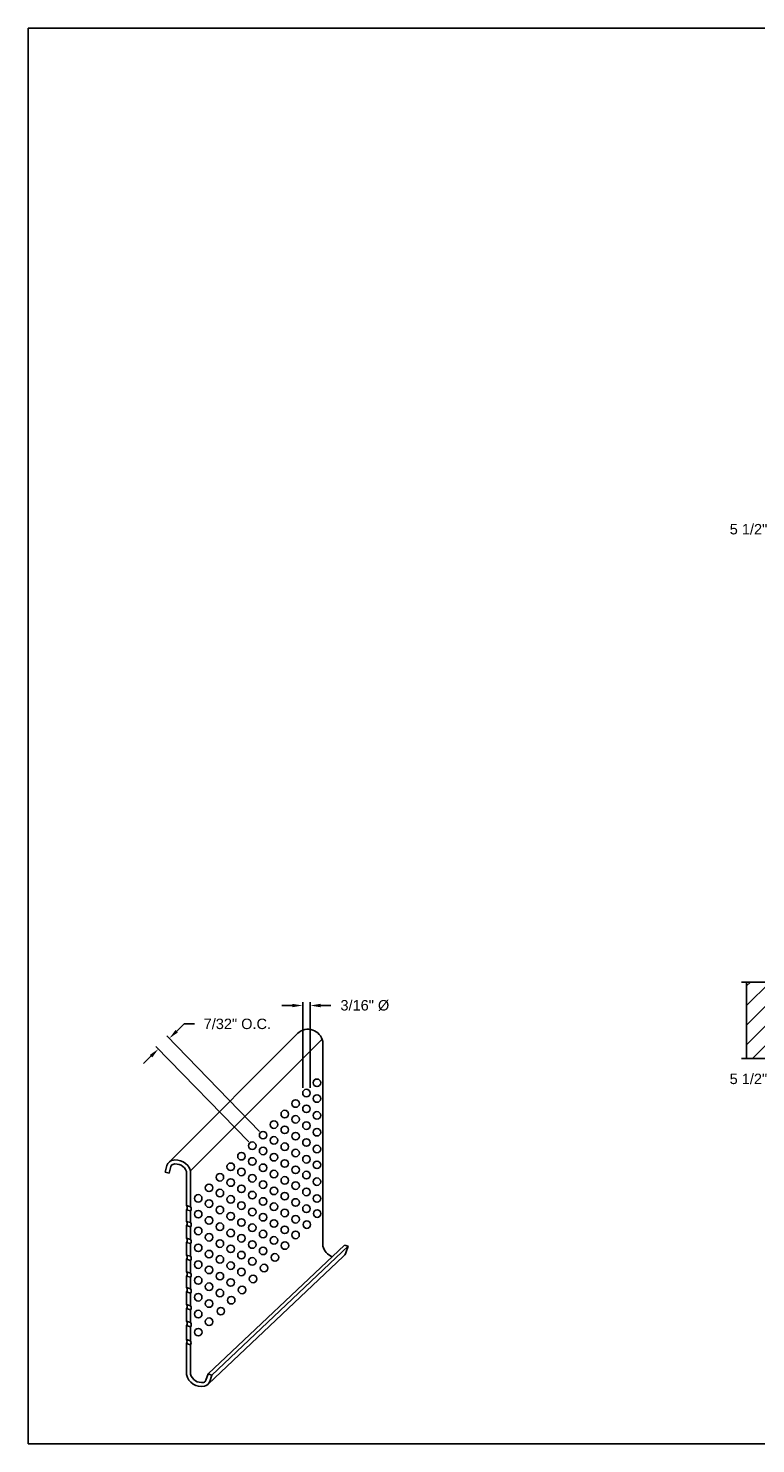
# Model space of a CAD drawing. Header units: inches. Extents: x 169.6 to 213.8, y 195 to 266.5.
# Tile 1 of 50: x 169.6 to 176.2, y 195 to 207.8. Entities that reach past the tile are written whole.
import ezdxf

# ---------------------------------------------------------------- set-up
doc = ezdxf.new("R2010")
doc.units = ezdxf.units.IN
doc.header["$LTSCALE"] = 0.25
doc.header["$MEASUREMENT"] = 0
for name, color, linetype in [('ANNOTATIONS', 1, 'Continuous'), ('DETAILS', 4, 'Continuous'), ('RHX LH F.O.H.', 7, 'Continuous')]:
    doc.layers.add(name, color=color, linetype=linetype)
doc.styles.add('ARIAL', font='arial.ttf', dxfattribs={"height": 0.09375})
doc.dimstyles.new('STANDARD$0', dxfattribs={"dimtxt": 0.09375, "dimasz": 0.09375, "dimexe": 0.03125, "dimexo": 0.046875, "dimgap": 0.09, "dimtad": 0, "dimtih": 1, "dimtoh": 1, "dimdec": 4, "dimzin": 0, "dimdsep": 46, "dimtxsty": 'ARIAL', "dimcen": 0.09, "dimadec": 0, "dimazin": 0, "dimtfac": 1, "dimtdec": 4, "dimtofl": 0, "dimtmove": 0, "dimatfit": 1, "dimfxl": 1, "dimtolj": 1, "dimtzin": 0, "dimarcsym": 0})

# ---------------------------------------------------------------- blocks, each defined once
blk = doc.blocks.new('*D17')
at = {"layer": 'ANNOTATIONS', "color": 0, "lineweight": -2, "transparency": 16777216}
for p, q in [((176.605, 198.571), (176.605, 198.298)), ((177.025, 198.597), (177.025, 198.298)), ((176.511, 198.329), (176.358, 198.329)), ((177.119, 198.329), (177.212, 198.329))]:
    blk.add_line(p, q, dxfattribs=at)
at = {"layer": 'ANNOTATIONS', "color": 0, "transparency": 16777216}
for points in [[(176.511, 198.345), (176.511, 198.313), (176.605, 198.329)], [(177.119, 198.345), (177.119, 198.313), (177.025, 198.329)]]:
    blk.add_solid(points, dxfattribs=at)
at = {"layer": 'defpoints', "color": 0, "transparency": 16777216}
for p in [(176.605, 198.618), (177.025, 198.643), (176.605, 198.329)]:
    blk.add_point(p, dxfattribs=at)
at = {"layer": 'ANNOTATIONS', "color": 0, "transparency": 16777216, "insert": (176.105, 198.329), "char_height": 0.0938, "attachment_point": 5, "style": 'ARIAL'}
blk.add_mtext('\\A1;5 1/2"', dxfattribs=at)
blk = doc.blocks.new('*D20')
at = {"layer": 'ANNOTATIONS', "color": 0, "lineweight": -2, "transparency": 16777216}
for p, q in [((176.572, 204.837), (176.572, 203.243)), ((177.025, 203.841), (177.025, 203.243)), ((176.479, 203.275), (176.359, 203.275)), ((177.119, 203.275), (177.212, 203.275))]:
    blk.add_line(p, q, dxfattribs=at)
at = {"layer": 'ANNOTATIONS', "color": 0, "transparency": 16777216}
for points in [[(176.479, 203.29), (176.479, 203.259), (176.572, 203.275)], [(177.119, 203.29), (177.119, 203.259), (177.025, 203.275)]]:
    blk.add_solid(points, dxfattribs=at)
at = {"layer": 'defpoints', "color": 0, "transparency": 16777216}
for p in [(176.572, 204.884), (177.025, 203.888), (176.572, 203.275)]:
    blk.add_point(p, dxfattribs=at)
at = {"layer": 'ANNOTATIONS', "color": 0, "transparency": 16777216, "insert": (176.106, 203.275), "char_height": 0.0938, "attachment_point": 5, "style": 'ARIAL'}
blk.add_mtext('\\A1;5 1/2"', dxfattribs=at)
blk = doc.blocks.new('*D94')
at = {"layer": 'ANNOTATIONS', "color": 0, "lineweight": -2, "transparency": 16777216}
for p, q in [((171.997, 198.99), (171.904, 198.99)), ((172.091, 198.249), (172.091, 199.021)), ((172.159, 198.249), (172.159, 199.021)), ((172.252, 198.99), (172.346, 198.99))]:
    blk.add_line(p, q, dxfattribs=at)
at = {"layer": 'ANNOTATIONS', "color": 0, "transparency": 16777216}
for points in [[(171.997, 199.005), (171.997, 198.974), (172.091, 198.99)], [(172.252, 199.005), (172.252, 198.974), (172.159, 198.99)]]:
    blk.add_solid(points, dxfattribs=at)
at = {"layer": 'defpoints', "color": 0, "transparency": 16777216}
for p in [(172.159, 198.99), (172.091, 198.202), (172.159, 198.202)]:
    blk.add_point(p, dxfattribs=at)
at = {"layer": 'ANNOTATIONS', "color": 0, "transparency": 16777216, "insert": (172.651, 198.99), "char_height": 0.09375, "attachment_point": 5, "style": 'ARIAL'}
blk.add_mtext('\\A1;3/16" %%C', dxfattribs=at)
blk = doc.blocks.new('*D95')
at = {"layer": 'ANNOTATIONS', "color": 0, "lineweight": -2, "transparency": 16777216}
for p, q in [((170.957, 198.759), (171.024, 198.824)), ((171.024, 198.824), (171.118, 198.824)), ((171.702, 197.857), (170.868, 198.716)), ((171.605, 197.762), (170.77, 198.621)), ((170.725, 198.534), (170.658, 198.468))]:
    blk.add_line(p, q, dxfattribs=at)
at = {"layer": 'ANNOTATIONS', "color": 0, "transparency": 16777216}
for points in [[(170.946, 198.77), (170.968, 198.748), (170.89, 198.694)], [(170.714, 198.545), (170.736, 198.522), (170.792, 198.599)]]:
    blk.add_solid(points, dxfattribs=at)
at = {"layer": 'defpoints', "color": 0, "transparency": 16777216}
for p in [(170.89, 198.694), (171.735, 197.823), (171.637, 197.729)]:
    blk.add_point(p, dxfattribs=at)
at = {"layer": 'ANNOTATIONS', "color": 0, "transparency": 16777216, "insert": (171.503, 198.824), "char_height": 0.09375, "width": 0.88829, "attachment_point": 5, "style": 'ARIAL'}
blk.add_mtext('\\A1;7/32" O.C.', dxfattribs=at)

msp = doc.modelspace()

# ---------------------------------------------------------------- hatches: boundary and pattern name
at = {"layer": 'RHX LH F.O.H.'}
h = msp.add_hatch(dxfattribs=at)
h.set_pattern_fill('ANSI31', color=256, style=0)
h.set_pattern_definition([(45, (-17.07342, -56.04494), (-0.08838835, 0.08838835), [])])
h.paths.add_polyline_path([(176.32635, 199.13614), (176.32635, 199.20025), (176.08914, 199.20025), (176.08914, 198.51275), (176.32635, 198.51275), (176.32635, 198.44864), (176.37325, 198.59071), (176.37325, 198.51275), (176.60477, 198.51275), (176.60477, 199.20025), (176.37325, 199.20025), (176.37325, 199.27821)])

# ---------------------------------------------------------------- linework, layer by layer
at = {"layer": 'defpoints'}
msp.add_lwpolyline([(189.08986, 195.04721), (169.61998, 195.04721), (169.61998, 207.78232), (189.08986, 207.78232)], close=True, dxfattribs=at)
at = {"layer": 'DETAILS'}
for p, q in [((170.89028, 197.58344), (172.04637, 198.73969)), ((171.08133, 197.50099), (172.26697, 198.68679)), ((170.8876, 197.48066), (170.85279, 197.48983)), ((171.08133, 197.50099), (171.08133, 197.32047)), ((171.08133, 197.50099), (171.08133, 197.17848)), ((171.08133, 197.14136), (171.08133, 197.03649)), ((171.08133, 196.99937), (171.08133, 196.88503)), ((171.08133, 196.84791), (171.08133, 196.73358)), ((171.23971, 195.67675), (172.46642, 196.83486)), ((171.27378, 195.66515), (172.5005, 196.82326)), ((172.46642, 196.83486), (172.5005, 196.82326)), ((171.08133, 196.69646), (171.08133, 196.58212)), ((171.24261, 195.58652), (172.45649, 196.73252)), ((171.08133, 196.545), (171.08133, 196.44013)), ((171.08133, 196.40301), (171.08133, 196.28867)), ((171.08133, 196.25155), (171.08133, 196.21392)), ((171.23971, 195.67675), (171.27378, 195.66515))]:
    msp.add_line(p, q, dxfattribs=at)
at = {"layer": 'DETAILS', "linetype": 'Continuous'}
for p, q in [((172.27257, 198.6658), (172.27257, 198.47667)), ((172.27257, 198.47667), (172.27257, 198.10535)), ((172.27257, 198.22143), (172.27257, 196.82473)), ((170.85279, 197.48983), (170.86838, 197.54902)), ((170.8876, 197.48066), (170.90319, 197.53984)), ((171.04533, 197.4953), (171.04533, 197.45268)), ((171.04533, 197.4953), (171.04533, 197.18944)), ((171.04533, 197.45268), (171.04533, 197.33143)), ((171.04533, 197.18944), (171.08133, 197.17848)), ((171.04533, 197.15232), (171.08133, 197.14136)), ((171.04533, 197.15232), (171.04533, 197.04745)), ((171.04533, 197.04745), (171.08133, 197.03649)), ((171.04533, 197.01033), (171.08133, 196.99937)), ((171.04533, 197.01033), (171.04533, 196.89599)), ((171.04533, 196.89599), (171.08133, 196.88503)), ((171.04533, 196.85887), (171.08133, 196.84791)), ((171.04533, 196.85887), (171.04533, 196.74454)), ((172.5005, 196.82326), (172.48076, 196.76532)), ((171.04533, 196.74454), (171.08133, 196.73358)), ((171.04533, 196.70742), (171.08133, 196.69646)), ((171.04533, 196.70742), (171.04533, 196.59308)), ((171.04533, 196.59308), (171.08133, 196.58212)), ((171.04533, 196.55596), (171.08133, 196.545)), ((171.04533, 196.55596), (171.04533, 196.45109)), ((171.04533, 196.45109), (171.08133, 196.44013)), ((171.04533, 196.41397), (171.08133, 196.40301)), ((171.04533, 196.41397), (171.04533, 196.29963)), ((171.04533, 196.29963), (171.08133, 196.28867)), ((171.04533, 196.26251), (171.08133, 196.25155)), ((171.04533, 196.26251), (171.04533, 196.14817)), ((171.08133, 196.25155), (171.08133, 196.13721)), ((171.04533, 196.14817), (171.08133, 196.13721)), ((171.04533, 196.11105), (171.08133, 196.10009)), ((171.04533, 196.11105), (171.04533, 195.98355)), ((171.08133, 196.10009), (171.08133, 195.97259)), ((171.04533, 195.98897), (171.04533, 195.98355)), ((171.04533, 195.98355), (171.08133, 195.97259)), ((171.04533, 195.94838), (171.08133, 195.93742)), ((171.04533, 195.94838), (171.04533, 195.66879)), ((171.08133, 195.97801), (171.08133, 195.97259)), ((171.08133, 195.93742), (171.08133, 195.67328)), ((171.23971, 195.67675), (171.21997, 195.61881)), ((171.27378, 195.66515), (171.25405, 195.60721))]:
    msp.add_line(p, q, dxfattribs=at)
at = {"layer": 'DETAILS'}
for centre in [(172.21981, 198.2946), (172.12484, 198.20235), (172.21981, 198.15261), (171.92978, 198.01287), (172.02729, 198.10762), (172.12484, 198.06036), (172.21981, 198.00115), (171.83223, 197.91813), (171.92978, 197.87088), (172.02729, 197.96563), (172.12484, 197.9089), (171.73472, 197.82339), (171.83223, 197.77614), (172.02729, 197.81417), (172.12484, 197.75744), (172.21981, 197.84969), (171.53967, 197.63391), (171.63717, 197.72865), (171.73472, 197.6814), (171.83223, 197.62469), (171.92978, 197.71942), (172.02729, 197.66271), (172.21981, 197.69823), (171.44313, 197.5389), (171.53967, 197.49191), (171.63717, 197.58666), (171.73472, 197.52994), (171.92978, 197.56796), (172.02729, 197.51125), (172.12484, 197.60599), (172.21981, 197.55624), (171.34562, 197.44415), (171.44313, 197.39691), (171.63717, 197.4352), (171.73472, 197.37848), (171.83223, 197.47323), (171.92978, 197.41651), (172.02729, 197.36926), (172.12484, 197.464), (172.21981, 197.40479), (171.15056, 197.25467), (171.24807, 197.34942), (171.34562, 197.30216), (171.44313, 197.24545), (171.53967, 197.34046), (171.63717, 197.28375), (171.83223, 197.32177), (171.92978, 197.27451), (172.12484, 197.31254), (172.21981, 197.25333), (171.15056, 197.11268), (171.24807, 197.20743), (171.34562, 197.1507), (171.53967, 197.189), (171.63717, 197.13229), (171.73472, 197.22702), (171.83223, 197.17978), (171.92978, 197.12306), (172.02729, 197.2178), (172.12484, 197.16108), (172.22154, 197.11771), (171.24807, 197.05597), (171.34562, 196.99925), (171.44313, 197.09399), (171.53967, 197.03754), (171.63717, 196.9903), (171.73472, 197.08503), (171.83223, 197.02832), (172.02729, 197.06635), (172.12816, 197.0184), (171.15056, 196.96122), (171.24807, 196.90451), (171.44313, 196.94253), (171.53967, 196.89555), (171.73472, 196.93357), (171.83223, 196.87686), (171.92978, 196.9716), (172.02691, 196.92566), (171.15056, 196.80976), (171.24807, 196.75305), (171.34562, 196.84779), (171.44313, 196.80054), (171.53967, 196.74409), (171.63717, 196.83884), (171.73472, 196.78212), (171.93128, 196.8301), (171.15056, 196.65831), (171.24807, 196.61106), (171.34562, 196.7058), (171.44313, 196.64909), (171.63717, 196.68738), (171.74284, 196.62774), (171.84128, 196.7233), (171.15056, 196.51631), (171.34562, 196.55434), (171.44313, 196.49763), (171.53967, 196.59263), (171.64441, 196.52937), (171.15056, 196.36486), (171.24807, 196.4596), (171.34562, 196.40288), (171.54534, 196.43063), (171.24807, 196.30815), (171.35387, 196.23944), (171.44753, 196.33826), (171.15056, 196.2134), (171.24784, 196.14433), (171.15072, 196.05095)]:
    msp.add_circle(centre, 0.03382, dxfattribs=at)
at = {"layer": 'DETAILS', "linetype": 'Continuous'}
for centre, radius, start, end in [((172.13903, 198.64017), 0.13598, 10.863278, 133.0071), ((170.93329, 197.53191), 0.06712, 94.455994, 165.238447), ((170.93329, 197.53191), 0.03112, 94.455994, 165.238447), ((170.9478, 197.46092), 0.13942, 16.704085, 105.097725), ((170.9478, 197.46092), 0.10342, 19.418795, 105.097725), ((172.40776, 196.8588), 0.13942, 194.145321, 247.788284), ((172.41723, 196.78695), 0.06712, 305.80078, 341.192006), ((171.18105, 195.70069), 0.13942, 193.229519, 280.202105), ((171.18105, 195.70069), 0.10342, 195.372354, 279.63584), ((171.19052, 195.62885), 0.03112, 284.601501, 341.192006), ((171.19052, 195.62885), 0.06712, 283.113693, 341.192006)]:
    msp.add_arc(centre, radius, start, end, dxfattribs=at)
at = {"layer": 'DETAILS'}
for centre, start, end in [((171.01706, 197.17088), 326.718605, 33.281395), ((171.05306, 197.15992), 326.718605, 33.281395), ((171.01706, 197.02889), 326.718605, 33.281395), ((171.05306, 197.01793), 326.718605, 33.281395), ((171.01706, 196.87743), 326.718605, 33.281395), ((171.05306, 196.86647), 326.718605, 33.281395), ((171.01706, 196.72598), 326.718605, 33.281395), ((171.05306, 196.71502), 326.718605, 33.281395), ((171.01706, 196.57452), 326.718605, 33.281395), ((171.05306, 196.56356), 326.718605, 33.281395), ((171.01706, 196.43253), 326.718605, 33.281395), ((171.05306, 196.42157), 326.718605, 33.281395), ((171.01706, 196.28107), 326.718605, 33.281395), ((171.05306, 196.27011), 326.718605, 33.281395), ((171.01706, 196.12961), 326.718605, 33.281395), ((171.05306, 196.11865), 326.718605, 33.281395), ((171.01644, 195.96596), 328.671459, 31.328541), ((171.05244, 195.955), 328.671459, 31.328541)]:
    msp.add_arc(centre, 0.03382, start, end, dxfattribs=at)
at = {"layer": 'RHX LH F.O.H.', "linetype": 'Continuous'}
for p, q in [((176.32635, 199.20025), (176.04227, 199.20025)), ((176.32635, 198.51275), (176.04227, 198.51275))]:
    msp.add_line(p, q, dxfattribs=at)
at = {"layer": 'RHX LH F.O.H.'}
msp.add_line((176.08914, 198.51275), (176.08914, 199.20025), dxfattribs=at)

# ---------------------------------------------------------------- dimensions: what is measured, and where the dimension line sits
at = {"layer": 'ANNOTATIONS'}
for base, p1, p2, picture, middle in [((176.57241, 203.27459), (177.02484, 203.88797), (176.57241, 204.88384), '*D20', (176.10598, 203.27459)), ((176.60477, 198.32903), (177.02484, 198.64345), (176.60477, 198.61832), '*D17', (176.10477, 198.32903))]:
    dim = msp.add_linear_dim(base=base, p1=p1, p2=p2, angle=180, text='5 1/2"', dimstyle='STANDARD$0', dxfattribs=at)
    dim.commit()
    dim.dimension.update_dxf_attribs({"geometry": picture, "text_midpoint": middle, "dimtype": 160})
dim = msp.add_linear_dim(base=(172.15866, 198.98967), p1=(172.09102, 198.20235), p2=(172.15866, 198.20235), text='3/16" %%C', dimstyle='STANDARD$0', dxfattribs=at)
dim.commit()
dim.dimension.update_dxf_attribs({"geometry": '*D94', "text_midpoint": (172.65081, 198.98967), "dimtype": 160})
dim = msp.add_aligned_dim(p1=(171.63717, 197.72865), p2=(171.73472, 197.82339), distance=1.21302, text='7/32" O.C.', dimstyle='STANDARD$0', dxfattribs=at)
dim.commit()
dim.dimension.update_dxf_attribs({"geometry": '*D95', "text_midpoint": (171.50263, 198.82422)})

doc.saveas('drawing.dxf')
